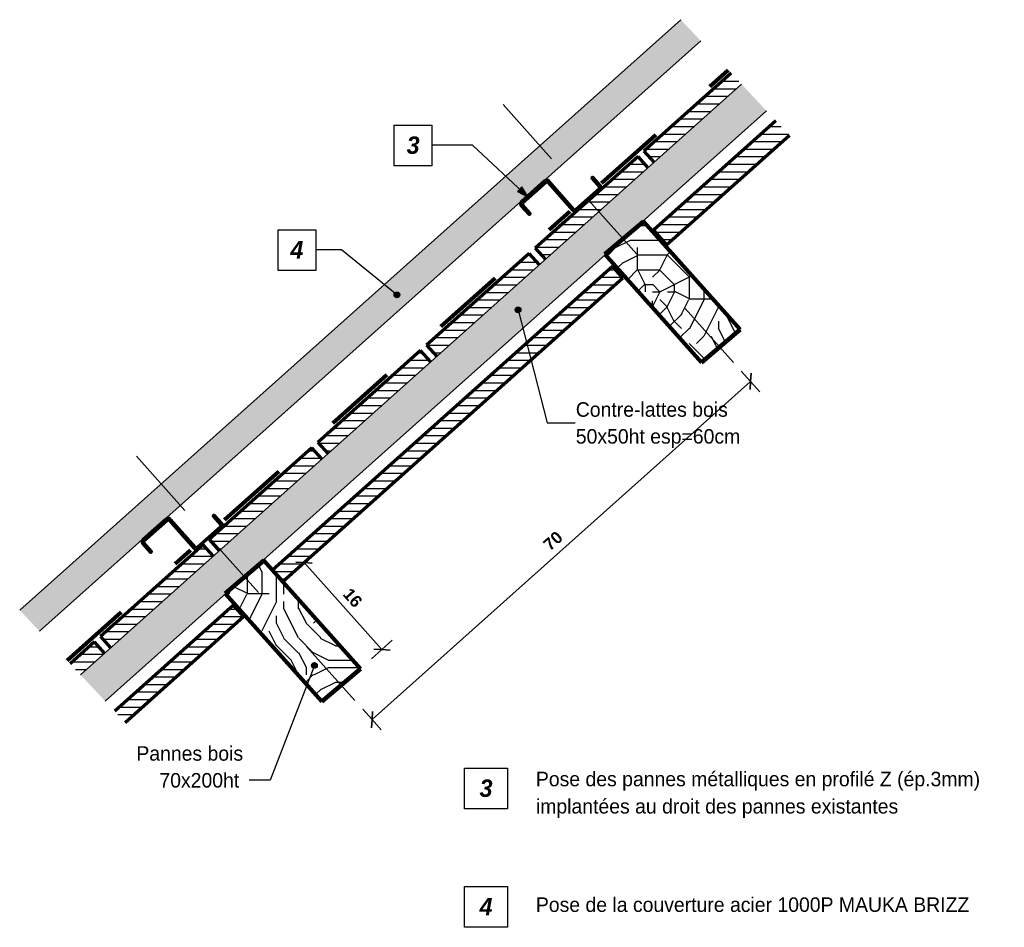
# Model space of a CAD drawing. Header units: metres. Extents: x -10.71 to -7.46, y 4.98 to 6.59.
# Tile 2 of 2: x -8.82 to -7.46, y 5.34 to 6.59. Entities that reach past the tile are written whole.
import ezdxf

# ---------------------------------------------------------------- set-up
doc = ezdxf.new("R2010")
doc.units = ezdxf.units.M
doc.linetypes.add('Caché', pattern=[0.007144, 0.004763, -0.002381])
doc.linetypes.add('Centre', pattern=[0.03175, 0.00635, -0.004763, 0.015875, -0.004763])
for name, color, linetype, lineweight in [('A-ANNO-DIMS', 211, 'Continuous', 9), ('A-ANNO-DIMS-8', 211, 'Continuous', 9), ('A-DETL', 90, 'Continuous', 18), ('A-DETL-CNTR', 5, 'Centre', 18), ('A-DETL-GENF', 92, 'Continuous', 18), ('A-DETL-MEDM', 33, 'Continuous', 70), ('A-DETL-WIDE', 214, 'Continuous', 100), ('dwg panne z_dwg', 8, 'Continuous', 18), ('G-ANNO-TEXT', 231, 'Continuous', 9), ('S-BEAM', 12, 'Continuous', 18)]:
    doc.layers.add(name, color=color, linetype=linetype, lineweight=lineweight)
doc.styles.add('Arial_B', font='arialbd.ttf', dxfattribs={"height": 0.016508})
doc.styles.add('Bodoni MT', font='BOD_R.TTF', dxfattribs={"height": 0.02})
doc.styles.add('Bodoni MT_B_I', font='BOD_BI.TTF', dxfattribs={"height": 0.024})
doc.styles.add('Bodoni MT_B_I_1', font='BOD_BI.TTF', dxfattribs={"height": 0.02})
doc.dimstyles.new('Cotation_cm', dxfattribs={"dimscale": 0.3048, "dimtxt": 0.016324, "dimasz": 0.052493, "dimexe": 0.062992, "dimexo": 0.0625, "dimgap": 0.015748, "dimtad": 1, "dimdec": 0, "dimlfac": 100, "dimzin": 0, "dimdsep": 46, "dimtxsty": 'Arial_B', "dimblk1": 'OBLIQUE', "dimblk2": 'OBLIQUE', "dimsah": 1, "dimcen": 0.09, "dimazin": 0, "dimtfac": 1, "dimtdec": 4, "dimtix": 1, "dimtmove": 0, "dimatfit": 3, "dimfxl": 0.062992, "dimfxlon": 1, "dimtvp": 1, "dimtfill": 1, "dimtolj": 1, "dimtzin": 0, "dimarcsym": 2})
doc.dimstyles.new('Cotation_cm___mm', dxfattribs={"dimscale": 0.3048, "dimtxt": 0.016324, "dimasz": 0.052493, "dimexe": 0.062992, "dimexo": 0.0625, "dimgap": 0.015748, "dimtad": 1, "dimlfac": 100, "dimrnd": 0.01, "dimdsep": 46, "dimtxsty": 'Arial_B', "dimblk1": 'OBLIQUE', "dimblk2": 'OBLIQUE', "dimsah": 1, "dimcen": 0.09, "dimazin": 0, "dimtfac": 1, "dimtdec": 4, "dimtix": 1, "dimtmove": 0, "dimatfit": 3, "dimfxl": 0.062992, "dimfxlon": 1, "dimtvp": 1, "dimtfill": 1, "dimtolj": 1, "dimtzin": 0, "dimarcsym": 2})
pattern_1 = [(0, (-9.275945, 4.475), (0, 0.0104), [])]
pattern_2 = [(0, (-9.20494, 4.475), (0.2032, 0.2032), [0.06096, -0.14224]), (0, (-9.20494, 4.485), (0.2032, 0.2032), [0.06096, -0.14224]), (0, (-9.19494, 4.505), (0.2032, 0.2032), [0.04064, -0.16256]), (0, (-9.18494, 4.526), (0.2032, 0.2032), [0.03048, -0.17272]), (0, (-9.18494, 4.546), (0.2032, 0.2032), [0.02032, -0.18288]), (0, (-9.23494, 4.566), (0.2032, 0.2032), [0.01016, -0.0508, 0.01016, -0.13208]), (0, (-9.20494, 4.577), (0.2032, 0.2032), [0.01016, -0.08128, 0.03048, -0.08128]), (0, (-9.16394, 4.587), (0.2032, 0.2032), [0.01016, -0.01016, 0.01016, -0.17272]), (0, (-9.17394, 4.597), (0.2032, 0.2032), [0.01016, -0.19304]), (0, (-9.18494, 4.617), (0.2032, 0.2032), [0.03048, -0.17272]), (0, (-9.18494, 4.638), (0.2032, 0.2032), [0.04064, -0.16256]), (0, (-9.19494, 4.658), (0.2032, 0.2032), [0.0508, -0.06096, 0.01016, -0.08128]), (90, (-9.27594, 4.536), (-0.2032, 0.2032), [0.01016, -0.02032, 0.0508, -0.12192]), (90, (-9.26594, 4.556), (-0.2032, 0.2032), [0.01016, -0.01016, 0.03048, -0.1524]), (90, (-9.25594, 4.638), (-0.2032, 0.2032), [0.02032, -0.18288]), (90, (-9.24594, 4.556), (-0.2032, 0.2032), [0.04064, -0.06096, 0.01016, -0.09144]), (90, (-9.23494, 4.668), (-0.2032, 0.2032), [0.01016, -0.19304]), (90, (-9.22494, 4.566), (-0.2032, 0.2032), [0.03048, -0.17272]), (90, (-9.20494, 4.577), (-0.2032, 0.2032), [0.02032, -0.18288]), (90, (-9.18494, 4.577), (-0.2032, 0.2032), [0.01016, -0.03048, 0.03048, -0.13208]), (90, (-9.17394, 4.587), (-0.2032, 0.2032), [0.01016, -0.19304]), (90, (-9.16394, 4.546), (-0.2032, 0.2032), [0.02845, -0.17475]), (90, (-9.15394, 4.505), (-0.2032, 0.2032), [0.02032, -0.18288]), (90, (-9.13394, 4.587), (-0.2032, 0.2032), [0.01016, -0.19304]), (90, (-9.11294, 4.577), (-0.2032, 0.2032), [0.03048, -0.17272]), (90, (-9.09294, 4.577), (-0.2032, 0.2032), [0.03048, -0.17272]), (45, (-9.12394, 4.495), (0, 0.203194), [0.01437, -0.01437, 0.01437, -0.24426]), (45, (-9.16394, 4.546), (0, 0.203194), [0.02874, -0.25863]), (45, (-9.24594, 4.648), (0, 0.203194), [0.02874, -0.25863]), (45, (-9.20494, 4.597), (0, 0.203194), [0.02874, -0.25863]), (45, (-9.19494, 4.556), (0, 0.203194), [0.02874, -0.25863]), (45, (-9.13394, 4.516), (0, 0.203194), [0.02874, -0.25863]), (45, (-9.15394, 4.526), (0, 0.203194), [0.04311, -0.24426]), (45, (-9.21494, 4.617), (0, 0.203194), [0.01437, -0.273]), (45, (-9.22494, 4.638), (0, 0.203194), [0.01437, -0.273]), (45, (-9.14394, 4.638), (0, 0.203194), [0.01437, -0.273]), (45, (-9.22494, 4.536), (0, 0.203194), [0.01437, -0.273]), (45, (-9.11294, 4.607), (0, 0.203194), [0.01437, -0.273]), (45, (-9.18494, 4.587), (0, 0.203194), [0.01437, -0.273]), (45, (-9.16394, 4.607), (0, 0.203194), [0.01437, -0.273]), (135, (-9.17394, 4.566), (-0.203194, 3e-17), [0.01437, -0.01437, 0.04311, -0.21553]), (135, (-9.14394, 4.566), (-0.203194, 3e-17), [0.01437, -0.273]), (135, (-9.14394, 4.495), (-0.203194, 3e-17), [0.01437, -0.273]), (135, (-9.18494, 4.546), (-0.203194, 3e-17), [0.01437, -0.273]), (135, (-9.15394, 4.587), (-0.203194, 3e-17), [0.01437, -0.273]), (135, (-9.20494, 4.536), (-0.203194, 3e-17), [0.01437, -0.273]), (135, (-9.12394, 4.536), (-0.203194, 3e-17), [0.01437, -0.273]), (135, (-9.26594, 4.475), (-0.203194, 3e-17), [0.01437, -0.273]), (135, (-9.25594, 4.485), (-0.203194, 3e-17), [0.02874, -0.25863]), (135, (-9.24594, 4.495), (-0.203194, 3e-17), [0.02874, -0.25863]), (135, (-9.22494, 4.495), (-0.203194, 3e-17), [0.02874, -0.25863]), (135, (-9.21494, 4.516), (-0.203194, 3e-17), [0.02874, -0.25863]), (135, (-9.13394, 4.597), (-0.203194, 3e-17), [0.02874, -0.25863]), (135, (-9.09294, 4.495), (-0.203194, 3e-17), [0.02874, -0.25863]), (135, (-9.08294, 4.658), (-0.203194, 3e-17), [0.02874, -0.25863]), (135, (-9.08294, 4.638), (-0.203194, 3e-17), [0.02874, -0.25863]), (135, (-9.10294, 4.627), (-0.203194, 3e-17), [0.02874, -0.25863]), (135, (-9.24594, 4.627), (-0.203194, 3e-17), [0.04311, -0.24426]), (135, (-9.11294, 4.607), (-0.203194, 3e-17), [0.04311, -0.24426]), (26.565, (-9.224945, 4.668), (0.2032004, 4.3e-06), [0.02272, -0.43165]), (26.565, (-9.224945, 4.566), (0.2032004, 4.3e-06), [0.02272, -0.43165]), (26.565, (-9.204945, 4.627), (0.2032004, 4.3e-06), [0.02272, -0.43165]), (26.565, (-9.143945, 4.485), (0.2032004, 4.3e-06), [0.02272, -0.43165]), (26.565, (-9.153945, 4.505), (0.2032004, 4.3e-06), [0.02272, -0.43165]), (26.565, (-9.214945, 4.546), (0.2032004, 4.3e-06), [0.02272, -0.43165]), (26.565, (-9.214945, 4.648), (0.2032004, 4.3e-06), [0.02272, -0.43165]), (26.565, (-9.153945, 4.587), (0.2032004, 4.3e-06), [0.04544, -0.40893]), (63.435, (-9.153945, 4.617), (4.3e-06, 0.2032004), [0.02272, -0.43165]), (63.435, (-9.123945, 4.556), (4.3e-06, 0.2032004), [0.02272, -0.43165]), (63.435, (-9.224945, 4.597), (4.3e-06, 0.2032004), [0.02272, -0.43165]), (63.435, (-9.265945, 4.607), (4.3e-06, 0.2032004), [0.02272, -0.43165]), (63.435, (-9.143945, 4.566), (4.3e-06, 0.2032004), [0.02272, -0.43165]), (63.435, (-9.163945, 4.566), (4.3e-06, 0.2032004), [0.02272, -0.43165]), (63.435, (-9.245945, 4.597), (4.3e-06, 0.2032004), [0.04544, -0.40893]), (63.435, (-9.092945, 4.526), (4.3e-06, 0.2032004), [0.04544, -0.40893]), (63.435, (-9.112945, 4.536), (4.3e-06, 0.2032004), [0.04544, -0.40893]), (116.565, (-9.275945, 4.505), (-4.3e-06, 0.2032004), [0.02272, -0.43165]), (116.565, (-9.275945, 4.617), (-4.3e-06, 0.2032004), [0.02272, -0.43165]), (116.565, (-9.234945, 4.475), (-4.3e-06, 0.2032004), [0.02272, -0.43165]), (116.565, (-9.255945, 4.658), (-4.3e-06, 0.2032004), [0.02272, -0.43165]), (116.565, (-9.234945, 4.536), (-4.3e-06, 0.2032004), [0.02272, -0.43165]), (116.565, (-9.194945, 4.556), (-4.3e-06, 0.2032004), [0.02272, -0.43165]), (116.565, (-9.173945, 4.597), (-4.3e-06, 0.2032004), [0.02272, -0.43165]), (116.565, (-9.265945, 4.516), (-4.3e-06, 0.2032004), [0.02272, -0.43165]), (116.565, (-9.214945, 4.546), (-4.3e-06, 0.2032004), [0.02272, -0.43165]), (116.565, (-9.153945, 4.526), (-4.3e-06, 0.2032004), [0.02272, -0.43165]), (116.565, (-9.133945, 4.546), (-4.3e-06, 0.2032004), [0.02272, -0.43165]), (116.565, (-9.092945, 4.607), (-4.3e-06, 0.2032004), [0.02272, -0.43165]), (116.565, (-9.245945, 4.668), (-4.3e-06, 0.2032004), [0.02272, -0.43165]), (116.565, (-9.275945, 4.658), (-4.3e-06, 0.2032004), [0.04544, -0.40893]), (116.565, (-9.245945, 4.516), (-4.3e-06, 0.2032004), [0.04544, -0.40893]), (153.435, (-9.275945, 4.485), (-0.2032004, 4.3e-06), [0.02272, -0.43165]), (153.435, (-9.102945, 4.475), (-0.2032004, 4.3e-06), [0.02272, -0.43165]), (153.435, (-9.112945, 4.577), (-0.2032004, 4.3e-06), [0.02272, -0.43165]), (153.435, (-9.194945, 4.505), (-0.2032004, 4.3e-06), [0.02272, -0.43165]), (153.435, (-9.204945, 4.485), (-0.2032004, 4.3e-06), [0.02272, -0.43165]), (153.435, (-9.184945, 4.526), (-0.2032004, 4.3e-06), [0.02272, -0.43165]), (153.435, (-9.123945, 4.648), (-0.2032004, 4.3e-06), [0.02272, -0.43165]), (153.435, (-9.102945, 4.658), (-0.2032004, 4.3e-06), [0.04544, -0.40893])]

# ---------------------------------------------------------------- blocks, each defined once
blk = doc.blocks.new('dwg panne z_dwg-4821961-COUPE PRINCIPE PROJET phasage projet Copie 1')
at = {"layer": 'S-BEAM', "lineweight": 70}
blk.add_hatch(color=9, dxfattribs=at).paths.add_polyline_path([(-10.5591, 5.8529), (-10.5576, 5.8542), (-10.5682, 5.8662), (-10.5687, 5.8676), (-10.5681, 5.869), (-10.5359, 5.8976), (-10.5345, 5.8981), (-10.5331, 5.8974), (-10.4986, 5.8585), (-10.4958, 5.8572), (-10.4929, 5.8582), (-10.4606, 5.8871), (-10.4594, 5.8895), (-10.4604, 5.8924), (-10.471, 5.9043), (-10.4725, 5.903), (-10.4619, 5.891), (-10.4614, 5.8896), (-10.4621, 5.8882), (-10.4942, 5.8597), (-10.4957, 5.8592), (-10.4971, 5.8598), (-10.5316, 5.8987), (-10.5343, 5.9001), (-10.5372, 5.8991), (-10.5694, 5.8705), (-10.5707, 5.8678), (-10.5697, 5.8649)])
at = {"layer": 'S-BEAM', "color": 14, "lineweight": 70}
for p, q in [((-10.5372, 5.8991), (-10.5694, 5.8705)), ((-10.5681, 5.869), (-10.5359, 5.8976)), ((-10.5331, 5.8974), (-10.4986, 5.8585)), ((-10.4971, 5.8598), (-10.5316, 5.8987)), ((-10.4621, 5.8882), (-10.4942, 5.8597))]:
    blk.add_line(p, q, dxfattribs=at)
at = {"layer": 'S-BEAM', "color": 14, "lineweight": 70, "flags": 128}
for points in [[(-10.4604, 5.8924), (-10.471, 5.9043), (-10.4725, 5.903), (-10.4619, 5.891)], [(-10.5697, 5.8649), (-10.5591, 5.8529), (-10.5576, 5.8542), (-10.5682, 5.8662)]]:
    blk.add_lwpolyline(points, dxfattribs=at)
at = {"layer": 'S-BEAM', "color": 14, "lineweight": 70}
for centre, radius, start, end in [((-10.5346, 5.8961), 0.004, 41.598, 131.598), ((-10.5346, 5.8961), 0.002, 41.598, 131.598), ((-10.4634, 5.8897), 0.004, 317.2759, 41.598), ((-10.4634, 5.8897), 0.002, 311.598, 41.598), ((-10.5667, 5.8675), 0.004, 131.598, 221.598), ((-10.5667, 5.8675), 0.002, 131.598, 221.598), ((-10.4956, 5.8612), 0.004, 221.598, 311.2525), ((-10.4956, 5.8612), 0.002, 221.598, 311.598)]:
    blk.add_arc(centre, radius, start, end, dxfattribs=at)
blk = doc.blocks.new('DIMBLOCK3-COUPE PRINCIPE PROJET phasage projet Copie 1')
at = {"layer": 'A-ANNO-DIMS-8'}
for p, q in [((-8.4252, 5.8391), (-8.4108, 5.8519)), ((-8.4252, 5.8391), (-8.4395, 5.8263)), ((-8.3179, 5.7191), (-8.4252, 5.8391)), ((-8.3179, 5.7191), (-8.3036, 5.7319)), ((-8.3179, 5.7191), (-8.3322, 5.7063))]:
    blk.add_line(p, q, dxfattribs=at)
at = {"layer": 'A-ANNO-DIMS-8', "lineweight": 35}
for p, q in [((-8.4252, 5.8391), (-8.4365, 5.8398)), ((-8.4252, 5.8391), (-8.4139, 5.8385)), ((-8.3179, 5.7191), (-8.3292, 5.7197)), ((-8.3179, 5.7191), (-8.3066, 5.7185))]:
    blk.add_line(p, q, dxfattribs=at)
at = {"layer": 'A-ANNO-DIMS-8', "color": 0, "insert": (-8.3605, 5.8057), "char_height": 0.01651, "width": 0.02985, "attachment_point": 1, "rotation": 311.7814, "line_spacing_factor": 0.941778, "style": 'Arial_B', "bg_fill": 3, "box_fill_scale": 1.25, "bg_fill_color": 256, "bg_fill_true_color": 13158600, "bg_fill_transparency": 0}
blk.add_mtext('16', dxfattribs=at)
blk = doc.blocks.new('_Oblique')
at = {"color": 0, "linetype": 'ByBlock', "lineweight": -2}
blk.add_line((-0.5, -0.5), (0.5, 0.5), dxfattribs=at)
blk = doc.blocks.new('DIMBLOCK4-COUPE PRINCIPE PROJET phasage projet Copie 1')
at = {"layer": 'A-ANNO-DIMS-8'}
for p, q in [((-7.8095, 6.0889), (-7.8223, 6.1032)), ((-8.3315, 5.6225), (-7.8095, 6.0889)), ((-7.8095, 6.0889), (-7.7967, 6.0746)), ((-8.3315, 5.6225), (-8.3443, 5.6368)), ((-8.3315, 5.6225), (-8.3187, 5.6082))]:
    blk.add_line(p, q, dxfattribs=at)
at = {"layer": 'A-ANNO-DIMS-8', "lineweight": 35}
for p, q in [((-7.8095, 6.0889), (-7.8089, 6.1002)), ((-7.8095, 6.0889), (-7.8102, 6.0776)), ((-8.3315, 5.6225), (-8.3322, 5.6112)), ((-8.3315, 5.6225), (-8.3309, 5.6338))]:
    blk.add_line(p, q, dxfattribs=at)
at = {"layer": 'A-ANNO-DIMS-8', "color": 0, "insert": (-8.0971, 5.8668), "char_height": 0.01651, "width": 0.02985, "attachment_point": 1, "rotation": 41.7814, "line_spacing_factor": 0.941778, "style": 'Arial_B', "bg_fill": 3, "box_fill_scale": 1.25, "bg_fill_color": 256, "bg_fill_true_color": 13158600, "bg_fill_transparency": 0}
blk.add_mtext('70', dxfattribs=at)

msp = doc.modelspace()

# ---------------------------------------------------------------- hatches: boundary and pattern name
at = {"layer": 'A-DETL-GENF'}
msp.add_hatch(color=9, dxfattribs=at).paths.add_polyline_path([(-8.78989, 5.74429), (-7.87836, 6.55876), (-7.90577, 6.58791), (-8.8173, 5.77344)])
at = {"layer": 'A-DETL-GENF', "lineweight": 25}
h = msp.add_hatch(dxfattribs=at)
h.set_pattern_fill('FP_1', style=0, pattern_type=2)
h.set_pattern_definition(pattern_1)
h.paths.add_polyline_path([(-7.83636, 6.51409), (-7.95654, 6.4067), (-7.94255, 6.39104), (-7.82196, 6.49878)])
h = msp.add_hatch(dxfattribs=at)
h.set_pattern_fill('FP_2', style=0, pattern_type=2)
h.set_pattern_definition([(0, (-9.275945, 4.475), (0.03251, 0.00813), [0.00268, -0.0217, 0.00268, -0.0217, -0.13005]), (0, (-9.275945, 4.475), (0.03251, 0.00813), [-0.04877, 0.00268, -0.04609, 0.00268, -0.0217, -0.0569]), (0, (-9.275945, 4.475), (0.03251, 0.00813), [-0.12192, 0.00268, -0.01357, 0.00268, -0.03796]), (120, (-9.263945, 4.479), (-0.023295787, 0.024089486), [0.00268, -0.0217, 0.00268, -0.0217, -0.13005]), (120, (-9.263945, 4.479), (-0.023295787, 0.024089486), [-0.04877, 0.00268, -0.04609, 0.00268, -0.0217, -0.0569]), (120, (-9.263945, 4.479), (-0.023295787, 0.024089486), [-0.12192, 0.00268, -0.01357, 0.00268, -0.03796]), (240, (-9.259945, 4.495), (-0.009214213, -0.032219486), [0.00268, -0.0217, 0.00268, -0.0217, -0.13005]), (240, (-9.259945, 4.495), (-0.009214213, -0.032219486), [-0.04877, 0.00268, -0.04609, 0.00268, -0.0217, -0.0569]), (240, (-9.259945, 4.495), (-0.009214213, -0.032219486), [-0.12192, 0.00268, -0.01357, 0.00268, -0.03796])])
h.paths.add_polyline_path([(-8.69923, 5.64787), (-7.7877, 6.46234), (-7.82196, 6.49878), (-8.7335, 5.68431)])
h = msp.add_hatch(dxfattribs=at)
h.set_pattern_fill('FP_1', style=0, pattern_type=2)
h.set_pattern_definition(pattern_1)
h.paths.add_polyline_path([(-7.77468, 6.4485), (-7.9435, 6.29766), (-7.92537, 6.27736), (-7.75603, 6.42867)])
h = msp.add_hatch(dxfattribs=at)
h.set_pattern_fill('FP_1', style=0, pattern_type=2)
h.set_pattern_definition(pattern_1)
h.paths.add_polyline_path([(-7.95075, 6.38371), (-7.96474, 6.39937), (-8.10643, 6.27277), (-8.09243, 6.25711)])
h = msp.add_hatch(dxfattribs=at)
h.set_pattern_fill('FP_3', style=0, pattern_type=2)
h.set_pattern_definition(pattern_2)
h.paths.add_polyline_path([(-7.8773, 6.11519), (-7.82391, 6.1605), (-7.95722, 6.30969), (-8.0106, 6.26437), (-7.97741, 6.22723)])
h = msp.add_hatch(dxfattribs=at)
h.set_pattern_fill('FP_1', style=0, pattern_type=2)
h.set_pattern_definition(pattern_1)
h.paths.add_polyline_path([(-8.24232, 6.12319), (-8.10064, 6.24978), (-8.11463, 6.26544), (-8.25631, 6.13885)])
h = msp.add_hatch(dxfattribs=at)
h.set_pattern_fill('FP_1', style=0, pattern_type=2)
h.set_pattern_definition(pattern_1)
h.paths.add_polyline_path([(-8.45462, 5.8128), (-7.98583, 6.23167), (-7.99982, 6.24733), (-8.46861, 5.82846)])
h = msp.add_hatch(dxfattribs=at)
h.set_pattern_fill('FP_1', style=0, pattern_type=2)
h.set_pattern_definition(pattern_1)
h.paths.add_polyline_path([(-8.3922, 5.98926), (-8.25052, 6.11586), (-8.26451, 6.13152), (-8.40619, 6.00492)])
h = msp.add_hatch(dxfattribs=at)
h.set_pattern_fill('FP_1', style=0, pattern_type=2)
h.set_pattern_definition(pattern_1)
h.paths.add_polyline_path([(-8.54209, 5.85534), (-8.4004, 5.98194), (-8.4144, 5.99759), (-8.55608, 5.871)])
h = msp.add_hatch(dxfattribs=at)
h.set_pattern_fill('FP_1', style=0, pattern_type=2)
h.set_pattern_definition(pattern_1)
h.paths.add_polyline_path([(-8.55029, 5.84801), (-8.56428, 5.86367), (-8.70596, 5.73708), (-8.69197, 5.72142)])
h = msp.add_hatch(dxfattribs=at)
h.set_pattern_fill('FP_3', style=0, pattern_type=2)
h.set_pattern_definition(pattern_2)
h.paths.add_polyline_path([(-8.40077, 5.64746), (-8.34738, 5.69277), (-8.48068, 5.84196), (-8.53407, 5.79665), (-8.47816, 5.73407)])
h = msp.add_hatch(dxfattribs=at)
h.set_pattern_fill('FP_1', style=0, pattern_type=2)
h.set_pattern_definition(pattern_1)
h.paths.add_polyline_path([(-8.52255, 5.78026), (-8.68621, 5.63403), (-8.67182, 5.61872), (-8.50856, 5.7646)])
h = msp.add_hatch(dxfattribs=at)
h.set_pattern_fill('FP_1', style=0, pattern_type=2)
h.set_pattern_definition(pattern_1)
h.paths.add_polyline_path([(-8.70017, 5.71409), (-8.71417, 5.72975), (-8.74789, 5.69962), (-8.7335, 5.68431)])
at = {"layer": 'G-ANNO-TEXT', "lineweight": 25}
msp.add_hatch(color=1, dxfattribs=at).paths.add_polyline_path([(-8.11641, 6.34318), (-8.12517, 6.35724), (-8.13102, 6.35097)])
h = msp.add_hatch(color=1, dxfattribs=at)
edge = h.paths.add_edge_path()
edge.add_arc((-8.29709, 6.20828), 0.004, 0, 360)
h = msp.add_hatch(color=7, dxfattribs=at)
edge = h.paths.add_edge_path()
edge.add_arc((-8.13019, 6.18756), 0.004, 0, 360)
h = msp.add_hatch(color=7, dxfattribs=at)
edge = h.paths.add_edge_path()
edge.add_arc((-8.41093, 5.69724), 0.004, 0, 360)

# ---------------------------------------------------------------- linework, layer by layer
at = {"layer": 'A-DETL'}
for p, q in [((-7.90577, 6.58791), (-8.8173, 5.77344)), ((-8.78989, 5.74429), (-7.87836, 6.55876)), ((-7.82196, 6.49878), (-8.7335, 5.68431)), ((-8.69923, 5.64787), (-7.7877, 6.46234))]:
    msp.add_line(p, q, dxfattribs=at)
at = {"layer": 'A-DETL', "linetype": 'Caché', "lineweight": 100}
for p, q in [((-8.01497, 6.36253), (-7.84047, 6.51846)), ((-8.53472, 5.89813), (-8.05897, 6.32322)), ((-8.752, 5.70399), (-8.5817, 5.85615))]:
    msp.add_line(p, q, dxfattribs=at)
at = {"layer": 'A-DETL-CNTR'}
for p, q in [((-8.15071, 6.47073), (-8.03417, 6.3403)), ((-8.15071, 6.47073), (-8.03417, 6.3403)), ((-8.03417, 6.3403), (-8.03289, 6.33887)), ((-8.03417, 6.3403), (-8.03289, 6.33887)), ((-8.03289, 6.33887), (-7.77043, 6.04513)), ((-8.03289, 6.33887), (-7.77043, 6.04513)), ((-8.65604, 5.98569), (-8.55616, 5.8739)), ((-8.55616, 5.8739), (-8.55488, 5.87246)), ((-8.55488, 5.87246), (-8.29242, 5.57873))]:
    msp.add_line(p, q, dxfattribs=at)
at = {"layer": 'A-DETL-MEDM'}
for p, q in [((-7.83636, 6.51409), (-7.95654, 6.4067)), ((-7.77468, 6.4485), (-7.9435, 6.29766)), ((-7.92537, 6.27736), (-7.75603, 6.42867)), ((-7.96474, 6.39937), (-8.10643, 6.27277)), ((-7.95075, 6.38371), (-7.96474, 6.39937)), ((-7.95654, 6.4067), (-7.94255, 6.39104)), ((-7.9435, 6.29766), (-7.92537, 6.27736)), ((-8.10643, 6.27277), (-8.09243, 6.25711)), ((-8.11463, 6.26544), (-8.25631, 6.13885)), ((-8.10064, 6.24978), (-8.11463, 6.26544)), ((-7.99982, 6.24733), (-8.46861, 5.82846)), ((-7.98583, 6.23167), (-7.99982, 6.24733)), ((-8.45462, 5.8128), (-7.98583, 6.23167)), ((-8.25631, 6.13885), (-8.24232, 6.12319)), ((-8.26451, 6.13152), (-8.40619, 6.00492)), ((-8.25052, 6.11586), (-8.26451, 6.13152)), ((-8.40619, 6.00492), (-8.3922, 5.98926)), ((-8.4144, 5.99759), (-8.55608, 5.871)), ((-8.4004, 5.98194), (-8.4144, 5.99759)), ((-8.55608, 5.871), (-8.54209, 5.85534)), ((-8.56428, 5.86367), (-8.70596, 5.73708)), ((-8.55029, 5.84801), (-8.56428, 5.86367)), ((-8.46861, 5.82846), (-8.45462, 5.8128)), ((-8.52255, 5.78026), (-8.68621, 5.63403)), ((-8.50856, 5.7646), (-8.52255, 5.78026)), ((-8.67182, 5.61872), (-8.50856, 5.7646)), ((-8.71417, 5.72975), (-8.74789, 5.69962)), ((-8.70017, 5.71409), (-8.71417, 5.72975)), ((-8.70596, 5.73708), (-8.69197, 5.72142))]:
    msp.add_line(p, q, dxfattribs=at)
at = {"layer": 'A-DETL-WIDE'}
for p, q in [((-7.95722, 6.30969), (-8.0106, 6.26437)), ((-7.82391, 6.1605), (-7.95722, 6.30969)), ((-8.0106, 6.26437), (-7.8773, 6.11519)), ((-7.8773, 6.11519), (-7.82391, 6.1605)), ((-8.48068, 5.84196), (-8.53407, 5.79665)), ((-8.34738, 5.69277), (-8.48068, 5.84196)), ((-8.53407, 5.79665), (-8.40077, 5.64746)), ((-8.40077, 5.64746), (-8.34738, 5.69277))]:
    msp.add_line(p, q, dxfattribs=at)
at = {"layer": 'G-ANNO-TEXT', "color": 1, "lineweight": 25}
for p, q in [((-8.19312, 6.41487), (-8.24891, 6.41487)), ((-8.11641, 6.34318), (-8.19312, 6.41487)), ((-8.12517, 6.35724), (-8.13102, 6.35097)), ((-8.11641, 6.34318), (-8.12517, 6.35724)), ((-8.13102, 6.35097), (-8.11641, 6.34318)), ((-8.37364, 6.27051), (-8.40915, 6.27051)), ((-8.29709, 6.20828), (-8.37364, 6.27051))]:
    msp.add_line(p, q, dxfattribs=at)
at = {"layer": 'G-ANNO-TEXT', "color": 7, "lineweight": 25}
for p, q in [((-8.13019, 6.18756), (-8.08993, 6.03177)), ((-8.08993, 6.03177), (-8.05133, 6.03177)), ((-8.41093, 5.69724), (-8.47203, 5.53881)), ((-8.47203, 5.53881), (-8.50108, 5.53881))]:
    msp.add_line(p, q, dxfattribs=at)
at = {"layer": 'G-ANNO-TEXT', "color": 1, "lineweight": 25, "flags": 128}
for points in [[(-8.30076, 6.44261), (-8.24891, 6.44261), (-8.24891, 6.38637), (-8.30076, 6.38637)], [(-8.461, 6.29825), (-8.40915, 6.29825), (-8.40915, 6.24201), (-8.461, 6.24201)], [(-8.20392, 5.55562), (-8.14479, 5.55562), (-8.14479, 5.49938), (-8.20392, 5.49938)], [(-8.20392, 5.39226), (-8.14479, 5.39226), (-8.14479, 5.33602), (-8.20392, 5.33602)]]:
    msp.add_lwpolyline(points, close=True, dxfattribs=at)
at = {"layer": 'G-ANNO-TEXT', "color": 1, "lineweight": 25}
msp.add_circle((-8.29709, 6.20828), 0.004, dxfattribs=at)
at = {"layer": 'G-ANNO-TEXT', "color": 7, "lineweight": 25}
for centre in [(-8.13019, 6.18756), (-8.41093, 5.69724)]:
    msp.add_circle(centre, 0.004, dxfattribs=at)

# ---------------------------------------------------------------- block references
at = {"layer": 'dwg panne z_dwg', "color": 14, "lineweight": 70}
for p in [(2.44404, 0.4664), (1.92206, 0)]:
    msp.add_blockref('dwg panne z_dwg-4821961-COUPE PRINCIPE PROJET phasage projet Copie 1', p, dxfattribs=at)

# ---------------------------------------------------------------- texts
at = {"layer": 'G-ANNO-TEXT', "color": 7, "lineweight": 25, "char_height": 0.02, "attachment_point": 1, "style": 'Bodoni MT'}
for s, insert, width in [('Contre-lattes bois ', (-8.05053, 6.06023), 0.2866835), ('50x50ht esp=60cm ', (-8.05053, 6.02319), 0.307848), ('Pannes bois', (-8.65644, 5.58585), 0.1872742), (' 70x200ht', (-8.63209, 5.54881), 0.1577721)]:
    msp.add_mtext(s, dxfattribs=dict(at, insert=insert, width=width))
at = {"layer": 'G-ANNO-TEXT', "color": 7, "lineweight": 25, "char_height": 0.02, "attachment_point": 1, "style": 'Bodoni MT_B_I_1', "bg_fill": 3, "box_fill_scale": 1.25, "bg_fill_color": 256, "bg_fill_true_color": 13158600, "bg_fill_transparency": 0}
for s, insert, width in [('Pose des pannes métalliques en profilé Z (ép.3mm)', (-8.10554, 5.55057), 0.8741601), ('implantées au droit des pannes existantes', (-8.10554, 5.513), 0.718312), ('Pose de la couverture acier 1000P MAUKA BRIZZ', (-8.10554, 5.37728), 0.870312)]:
    msp.add_mtext(s, dxfattribs=dict(at, insert=insert, width=width))

# ---------------------------------------------------------------- next in the draw order: texts
at = {"layer": 'G-ANNO-TEXT', "color": 1, "lineweight": 25, "char_height": 0.024, "width": 0.0218059, "attachment_point": 1, "style": 'Bodoni MT_B_I', "bg_fill": 3, "box_fill_scale": 1.25, "bg_fill_color": 256, "bg_fill_true_color": 13158600, "bg_fill_transparency": 0}
for s, insert in [('\\fBodoni MT|b1|i1|c0|p18|;3', (-8.28378, 6.42687)), ('\\fBodoni MT|b1|i1|c0|p18|;4', (-8.44402, 6.28251)), ('\\fBodoni MT|b1|i1|c0|p18|;3', (-8.18323, 5.53988)), ('\\fBodoni MT|b1|i1|c0|p18|;4', (-8.18323, 5.37652))]:
    msp.add_mtext(s, dxfattribs=dict(at, insert=insert))

# ---------------------------------------------------------------- next in the draw order: dimensions: what is measured, and where the dimension line sits
at = {"layer": 'A-ANNO-DIMS'}
dim = msp.add_linear_dim(base=(-8.42516, 5.83913), p1=(-8.33223, 5.70631), p2=(-8.43947, 5.82633), angle=311.78139, dimstyle='Cotation_cm', override={"dimpost": '<>', "dimfxl": 0.160954}, dxfattribs=at)
dim.commit()
dim.dimension.update_dxf_attribs({"geometry": 'DIMBLOCK3-COUPE PRINCIPE PROJET phasage projet Copie 1', "text_midpoint": (-8.36167, 5.78793)})

# ---------------------------------------------------------------- next in the draw order: dimensions: what is measured, and where the dimension line sits
dim = msp.add_linear_dim(base=(-7.80954, 6.0889), p1=(-8.34432, 5.63681), p2=(-7.82233, 6.10322), angle=41.78139, dimstyle='Cotation_cm___mm', override={"dimpost": '<>', "dimfxl": 0.7}, dxfattribs=at)
dim.commit()
dim.dimension.update_dxf_attribs({"geometry": 'DIMBLOCK4-COUPE PRINCIPE PROJET phasage projet Copie 1', "text_midpoint": (-8.07935, 5.86556)})

doc.saveas('drawing.dxf')
